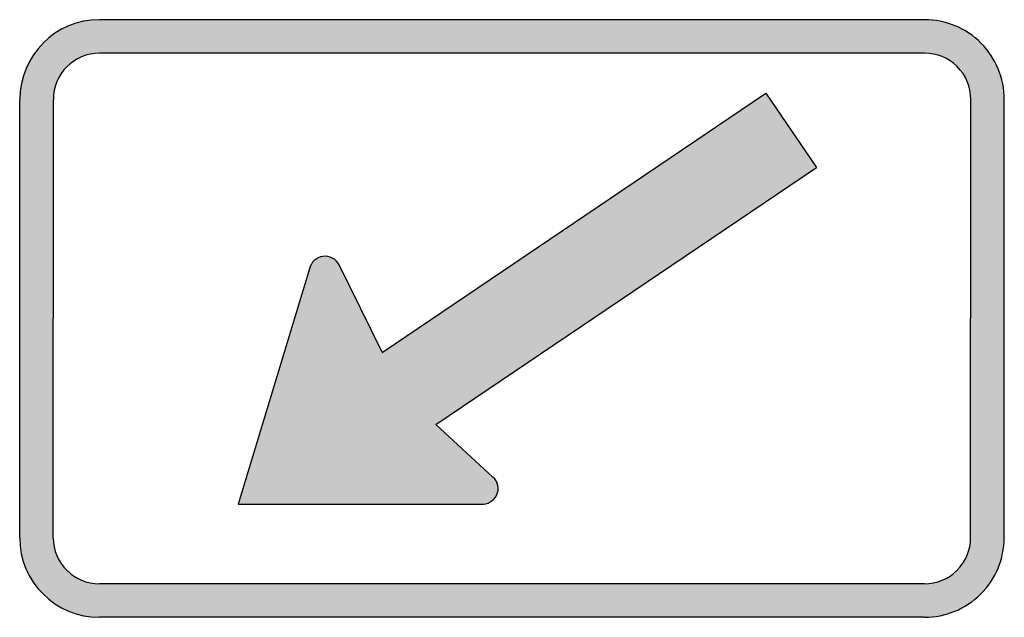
# Model space of a CAD drawing. Header units: inches. Extents: x -0.5 to 0.5, y -0.3 to 0.3.
import ezdxf

# ---------------------------------------------------------------- set-up
doc = ezdxf.new("R2010")
doc.units = ezdxf.units.IN
doc.header["$MEASUREMENT"] = 0

msp = doc.modelspace()

# ---------------------------------------------------------------- hatches: boundary and pattern name
h = msp.add_hatch(color=7)
h.paths.add_polyline_path([(-0.419, -0.3037), (-0.4245, -0.3035), (-0.43, -0.303), (-0.4353, -0.302), (-0.4405, -0.3008), (-0.4457, -0.2993), (-0.4505, -0.2973), (-0.4553, -0.2952), (-0.4598, -0.2927), (-0.4685, -0.2868), (-0.4763, -0.28), (-0.4832, -0.2723), (-0.489, -0.2637), (-0.4915, -0.259), (-0.4937, -0.2543), (-0.4955, -0.2493), (-0.4972, -0.2443), (-0.4983, -0.2392), (-0.4993, -0.2338), (-0.4998, -0.2283), (-0.5, -0.2228), (-0.4998, 0.2227), (-0.4997, 0.2282), (-0.499, 0.2337), (-0.4982, 0.239), (-0.4968, 0.2442), (-0.4953, 0.2493), (-0.4935, 0.2542), (-0.4912, 0.259), (-0.4887, 0.2635), (-0.483, 0.2722), (-0.4762, 0.28), (-0.4683, 0.2868), (-0.4597, 0.2927), (-0.4552, 0.2952), (-0.4503, 0.2973), (-0.4455, 0.2992), (-0.4403, 0.3008), (-0.4352, 0.302), (-0.4298, 0.303), (-0.4243, 0.3035), (-0.4188, 0.3037), (0.419, 0.3037), (0.4243, 0.3035), (0.4297, 0.303), (0.4348, 0.3022), (0.44, 0.301), (0.445, 0.2993), (0.45, 0.2975), (0.4548, 0.2953), (0.4595, 0.2928), (0.464, 0.2902), (0.4682, 0.287), (0.4723, 0.2837), (0.4763, 0.28), (0.4798, 0.2762), (0.4833, 0.272), (0.4863, 0.2677), (0.4892, 0.2632), (0.4917, 0.2585), (0.4938, 0.2538), (0.4957, 0.2488), (0.4972, 0.2438), (0.4985, 0.2387), (0.4993, 0.2335), (0.4998, 0.2282), (0.5, 0.2228), (0.4998, -0.2227), (0.4997, -0.228), (0.499, -0.2333), (0.4982, -0.2385), (0.497, -0.2437), (0.4955, -0.2488), (0.4937, -0.2537), (0.4915, -0.2585), (0.489, -0.2632), (0.4862, -0.2677), (0.4832, -0.272), (0.4797, -0.276), (0.4762, -0.28), (0.4722, -0.2837), (0.468, -0.287), (0.4638, -0.29), (0.4593, -0.2928), (0.4547, -0.2953), (0.4498, -0.2975), (0.4448, -0.2993), (0.4398, -0.301), (0.4347, -0.3022), (0.4295, -0.303), (0.4242, -0.3035), (0.4188, -0.3037), (-0.419, -0.3037)])
h.paths.add_polyline_path([(-0.466, -0.2228), (-0.4655, -0.2292), (-0.4643, -0.2352), (-0.4623, -0.241), (-0.4595, -0.2465), (-0.4562, -0.2515), (-0.4522, -0.256), (-0.4477, -0.26), (-0.4427, -0.2633), (-0.4373, -0.266), (-0.4315, -0.268), (-0.4253, -0.2693), (-0.419, -0.2697), (0.4188, -0.2697), (0.425, -0.2693), (0.431, -0.268), (0.4368, -0.2662), (0.4423, -0.2633), (0.4473, -0.26), (0.452, -0.256), (0.4562, -0.2513), (0.4595, -0.2462), (0.4622, -0.2407), (0.4642, -0.2348), (0.4653, -0.2288), (0.4658, -0.2227), (0.466, 0.2228), (0.4655, 0.229), (0.4643, 0.235), (0.4623, 0.2407), (0.4597, 0.2462), (0.4563, 0.2513), (0.4522, 0.256), (0.4475, 0.26), (0.4425, 0.2635), (0.437, 0.2662), (0.4312, 0.268), (0.4252, 0.2693), (0.419, 0.2697), (-0.4188, 0.2697), (-0.4252, 0.2693), (-0.4313, 0.268), (-0.4372, 0.266), (-0.4425, 0.2633), (-0.4475, 0.2598), (-0.452, 0.256), (-0.456, 0.2513), (-0.4593, 0.2463), (-0.462, 0.241), (-0.464, 0.2352), (-0.4653, 0.2292), (-0.4658, 0.2227), (-0.466, -0.2228)], flags=0)
msp.add_hatch(color=7).paths.add_polyline_path([(-0.278, -0.1887), (-0.0315, -0.1885), (-0.0282, -0.1885), (-0.025, -0.1878), (-0.022, -0.1865), (-0.0193, -0.1847), (-0.0172, -0.1822), (-0.0155, -0.1793), (-0.0145, -0.1762), (-0.0142, -0.1728), (-0.0145, -0.1697), (-0.0155, -0.1665), (-0.017, -0.1637), (-0.0193, -0.1612), (-0.0772, -0.1078), (0.3092, 0.1533), (0.2578, 0.2292), (-0.132, -0.0343), (-0.1757, 0.0545), (-0.1775, 0.0573), (-0.1798, 0.0597), (-0.1825, 0.0615), (-0.1855, 0.0627), (-0.1887, 0.0633), (-0.192, 0.0632), (-0.1953, 0.0623), (-0.1983, 0.0608), (-0.2008, 0.059), (-0.203, 0.0565), (-0.2045, 0.0535), (-0.2055, 0.0503), (-0.278, -0.1887)])

# ---------------------------------------------------------------- linework, layer by layer
at = {"color": 7}
for p, q in [((0.419, 0.3037), (-0.4189, 0.3037)), ((0.419, 0.2697), (-0.4189, 0.2697)), ((-0.5, -0.2228), (-0.4998, 0.2227)), ((-0.466, -0.2228), (-0.4658, 0.2227)), ((-0.1319, -0.0345), (0.2579, 0.2291)), ((0.2579, 0.2291), (0.3091, 0.1534)), ((0.4658, -0.2227), (0.466, 0.2228)), ((0.4998, -0.2227), (0.5, 0.2228)), ((-0.0772, -0.1079), (0.3091, 0.1534)), ((-0.2055, 0.0504), (-0.278, -0.1887)), ((-0.132, -0.0343), (-0.1757, 0.0545)), ((-0.0193, -0.1612), (-0.0772, -0.1079)), ((-0.278, -0.1887), (-0.0315, -0.1886)), ((0.419, -0.2697), (-0.419, -0.2697)), ((0.419, -0.3037), (-0.419, -0.3037))]:
    msp.add_line(p, q, dxfattribs=at)
for points in [[(-0.4189, 0.3037), (-0.4636, 0.3037), (-0.4998, 0.2674), (-0.4998, 0.2227)], [(-0.4188, 0.2697), (-0.4448, 0.2697), (-0.4658, 0.2486), (-0.4658, 0.2227)], [(-0.5, -0.2228), (-0.5, -0.2675), (-0.4637, -0.3037), (-0.419, -0.3037)], [(-0.466, -0.2228), (-0.466, -0.2487), (-0.4449, -0.2697), (-0.419, -0.2697)]]:
    msp.add_open_spline(points, degree=3, dxfattribs=at)
for points in [[(0.5, 0.2228), (0.5, 0.2443), (0.4914, 0.2648), (0.4763, 0.28), (0.4611, 0.2952), (0.4405, 0.3037), (0.419, 0.3037)], [(0.466, 0.2228), (0.466, 0.2352), (0.461, 0.2472), (0.4522, 0.256), (0.4434, 0.2648), (0.4315, 0.2697), (0.419, 0.2697)], [(-0.1757, 0.0545), (-0.1787, 0.0606), (-0.1853, 0.0641), (-0.1921, 0.0631), (-0.1988, 0.0622), (-0.2042, 0.0571), (-0.2055, 0.0504)], [(-0.0315, -0.1886), (-0.0248, -0.1892), (-0.0183, -0.1855), (-0.0155, -0.1793), (-0.0127, -0.1731), (-0.0142, -0.1658), (-0.0193, -0.1612)], [(0.4188, -0.2697), (0.4313, -0.2697), (0.4432, -0.2647), (0.452, -0.2559), (0.4608, -0.2471), (0.4658, -0.2352), (0.4658, -0.2227)], [(0.4189, -0.3037), (0.4403, -0.3037), (0.4609, -0.2952), (0.4761, -0.28), (0.4913, -0.2648), (0.4998, -0.2442), (0.4998, -0.2227)]]:
    msp.add_open_spline(points, degree=3, knots=[0, 0, 0, 0, 1, 1, 1, 2, 2, 2, 2], dxfattribs=at)

doc.saveas('drawing.dxf')
